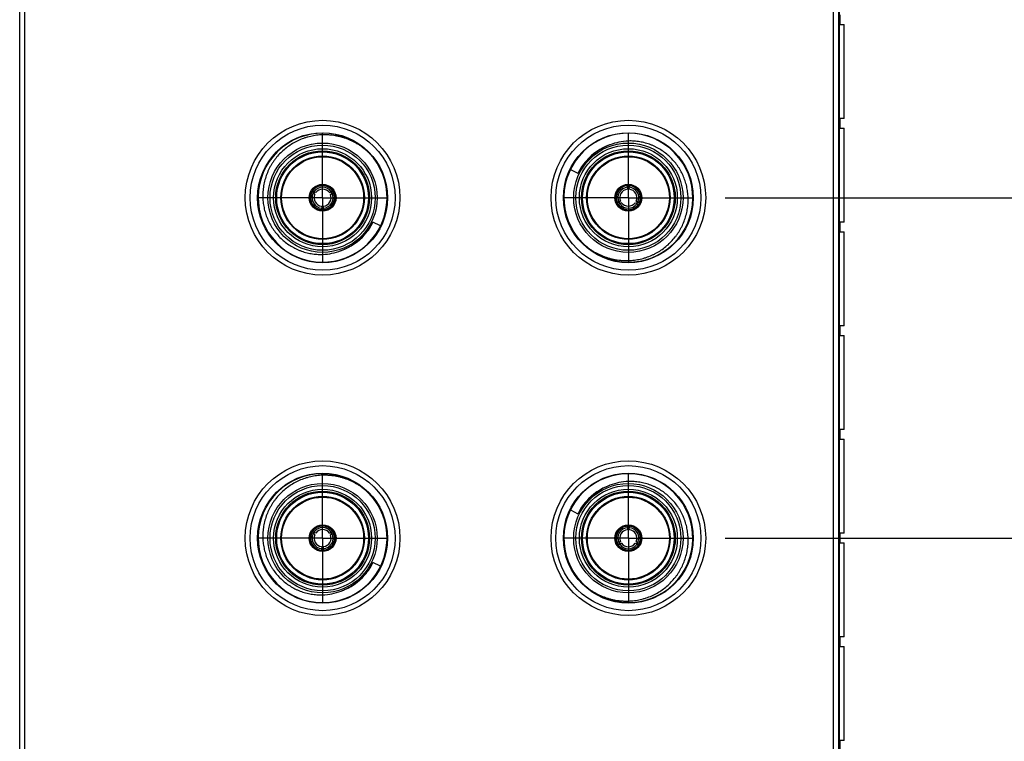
# Model space of a CAD drawing. Header units: inches. Extents: x 0 to 22, y 0 to 17.
# Tile 39 of 91: x 10.7 to 12.6, y 8.7 to 10.1. Entities that reach past the tile are written whole.
import ezdxf

# ---------------------------------------------------------------- set-up
doc = ezdxf.new("R2010")
doc.units = ezdxf.units.IN
doc.header["$LTSCALE"] = 1.21
doc.header["$MEASUREMENT"] = 0
doc.linetypes.add('CENTER', pattern=[0.6, 0.375, -0.075, 0.075, -0.075])
doc.layers.get('0').update_dxf_attribs({"linetype": 'CONTINUOUS'})
doc.layers.add('02___PRT_ALL_AXES', color=7, linetype='CONTINUOUS')
doc.layers.add('DIMENSIONS', color=7, linetype='CONTINUOUS')
doc.styles.get("Standard").update_dxf_attribs({"font": 'txt', "width": 0.8})
doc.dimstyles.new('DIMSTYLE_1', dxfattribs={"dimtxt": 0.125, "dimasz": 0.18, "dimexe": 0.18, "dimexo": 0.0625, "dimgap": 0.09, "dimtad": 0, "dimtih": 1, "dimtoh": 1, "dimdec": 3, "dimzin": 4, "dimdsep": 46, "dimtxsty": 'STANDARD', "dimblk": '_FILLED', "dimblk1": '_FILLED', "dimblk2": '_FILLED', "dimcen": 0.09, "dimadec": 0, "dimazin": 0, "dimtp": 0.01, "dimtm": 0.01, "dimtfac": 1, "dimtdec": 3, "dimtofl": 0, "dimtmove": 0, "dimatfit": 3, "dimldrblk": '_FILLED', "dimfxl": 1, "dimtolj": 1, "dimtzin": 4, "dimarcsym": 0})

# ---------------------------------------------------------------- blocks, each defined once
blk = doc.blocks.new('*D15')
at = {"layer": 'DIMENSIONS', "color": 2, "linetype": 'CONTINUOUS'}
blk.add_line((12.0602, 9.7282), (12.9784, 9.7282), dxfattribs=at)
at = {"layer": 'DIMENSIONS', "color": 2, "linetype": 'CONTINUOUS', "insert": (13.0409, 9.7907), "char_height": 0.125, "width": 1.725, "attachment_point": 1, "line_spacing_factor": 0.9}
blk.add_mtext('2X -2.241{\\Ftxt.shx;\\W1.000000;\\H0.125000; }[56.93]', dxfattribs=at)
blk = doc.blocks.new('_FILLED')
at = {"color": 0, "linetype": 'BYBLOCK'}
blk.add_solid([(0, 0), (-1, 0.174), (-1, -0.174)], dxfattribs=at)
blk = doc.blocks.new('*D16')
at = {"layer": 'DIMENSIONS', "color": 2, "linetype": 'CONTINUOUS'}
blk.add_line((12.0602, 9.0682), (12.9784, 9.0682), dxfattribs=at)
at = {"layer": 'DIMENSIONS', "color": 2, "linetype": 'CONTINUOUS', "insert": (13.0409, 9.1307), "char_height": 0.125, "width": 1.725, "attachment_point": 1, "line_spacing_factor": 0.9}
blk.add_mtext('2X -2.901{\\Ftxt.shx;\\W1.000000;\\H0.125000; }[73.69]', dxfattribs=at)
blk = doc.blocks.new('*D17')
at = {"layer": 'DIMENSIONS', "color": 2, "linetype": 'CONTINUOUS'}
blk.add_line((12.0602, 8.4082), (12.9784, 8.4082), dxfattribs=at)
at = {"layer": 'DIMENSIONS', "color": 2, "linetype": 'CONTINUOUS', "insert": (13.0409, 8.4707), "char_height": 0.125, "width": 1.725, "attachment_point": 1, "line_spacing_factor": 0.9}
blk.add_mtext('2X -3.561{\\Ftxt.shx;\\W1.000000;\\H0.125000; }[90.45]', dxfattribs=at)

msp = doc.modelspace()

# ---------------------------------------------------------------- linework, layer by layer
at = {"color": 7, "linetype": 'CONTINUOUS'}
for p, q in [((10.6921, 6.9535), (10.6921, 12.0914)), ((12.2801, 12.0914), (12.2801, 7.0265)), ((10.7021, 7.9874), (10.7021, 12.0574)), ((12.2701, 12.0574), (12.2701, 7.0524)), ((12.2827, 10.0828), (12.2827, 10.0638)), ((12.2827, 10.0638), (12.2909, 10.0638)), ((12.2909, 9.8818), (12.2909, 10.0638)), ((12.2909, 9.8818), (12.2827, 9.8818)), ((12.2827, 9.8818), (12.2827, 9.8628)), ((12.2827, 9.8628), (12.2909, 9.8628)), ((12.2909, 9.6809), (12.2909, 9.8628)), ((11.7602, 9.7828), (11.7749, 9.7756)), ((11.2603, 9.7411), (11.2628, 9.7397)), ((11.2664, 9.7381), (11.2628, 9.7397)), ((11.2928, 9.7381), (11.2964, 9.7397)), ((11.2964, 9.7397), (11.2989, 9.7411)), ((11.8711, 9.7485), (11.8707, 9.7446)), ((11.8711, 9.7485), (11.8711, 9.7514)), ((11.8742, 9.7514), (11.8742, 9.7485)), ((11.8746, 9.7446), (11.8742, 9.7485)), ((11.2612, 9.737), (11.2588, 9.7384)), ((11.2644, 9.7347), (11.2612, 9.737)), ((11.2948, 9.7347), (11.298, 9.737)), ((11.3004, 9.7384), (11.298, 9.737)), ((11.8575, 9.7217), (11.8543, 9.7194)), ((11.8878, 9.7217), (11.891, 9.7194)), ((11.2776, 9.7118), (11.278, 9.7079)), ((11.278, 9.705), (11.278, 9.7079)), ((11.2812, 9.7079), (11.2816, 9.7118)), ((11.2812, 9.7079), (11.2812, 9.705)), ((11.8518, 9.718), (11.8543, 9.7194)), ((11.8558, 9.7167), (11.8534, 9.7153)), ((11.8594, 9.7183), (11.8558, 9.7167)), ((11.8858, 9.7183), (11.8894, 9.7167)), ((11.8919, 9.7153), (11.8894, 9.7167)), ((11.891, 9.7194), (11.8935, 9.718)), ((11.3921, 9.6736), (11.3773, 9.6808)), ((12.2909, 9.6809), (12.2827, 9.6809)), ((12.2827, 9.6809), (12.2827, 9.6619)), ((12.2827, 9.6619), (12.2909, 9.6619)), ((12.2909, 9.4799), (12.2909, 9.6619)), ((12.2909, 9.4799), (12.2827, 9.4799)), ((12.2827, 9.4799), (12.2827, 9.4609)), ((12.2827, 9.4609), (12.2909, 9.4609)), ((12.2909, 9.279), (12.2909, 9.4609)), ((12.2909, 9.279), (12.2827, 9.279)), ((12.2827, 9.279), (12.2827, 9.26)), ((12.2827, 9.26), (12.2909, 9.26)), ((12.2909, 9.078), (12.2909, 9.26)), ((11.7602, 9.1228), (11.7749, 9.1156)), ((11.8711, 9.0885), (11.8711, 9.0914)), ((11.8742, 9.0914), (11.8742, 9.0885)), ((11.2612, 9.077), (11.2588, 9.0784)), ((11.2603, 9.0811), (11.2628, 9.0797)), ((11.2644, 9.0747), (11.2612, 9.077)), ((11.2664, 9.0781), (11.2628, 9.0797)), ((11.2928, 9.0781), (11.2964, 9.0797)), ((11.2948, 9.0747), (11.298, 9.077)), ((11.2964, 9.0797), (11.2989, 9.0811)), ((11.3004, 9.0784), (11.298, 9.077)), ((11.8711, 9.0885), (11.8707, 9.0846)), ((11.8746, 9.0846), (11.8742, 9.0885)), ((12.2909, 9.078), (12.2827, 9.078)), ((12.2827, 9.078), (12.2827, 9.059)), ((11.2776, 9.0518), (11.278, 9.0479)), ((11.2812, 9.0479), (11.2816, 9.0518)), ((11.8518, 9.058), (11.8543, 9.0594)), ((11.8558, 9.0567), (11.8534, 9.0553)), ((11.8575, 9.0617), (11.8543, 9.0594)), ((11.8594, 9.0583), (11.8558, 9.0567)), ((11.8858, 9.0583), (11.8894, 9.0567)), ((11.8878, 9.0617), (11.891, 9.0594)), ((11.8919, 9.0553), (11.8894, 9.0567)), ((11.891, 9.0594), (11.8935, 9.058)), ((12.2827, 9.059), (12.2909, 9.059)), ((12.2909, 8.8771), (12.2909, 9.059)), ((11.278, 9.045), (11.278, 9.0479)), ((11.2812, 9.0479), (11.2812, 9.045)), ((11.3921, 9.0136), (11.3773, 9.0208)), ((12.2909, 8.8771), (12.2827, 8.8771)), ((12.2827, 8.8771), (12.2827, 8.8581)), ((12.2827, 8.8581), (12.2909, 8.8581)), ((12.2909, 8.6761), (12.2909, 8.8581)), ((12.2909, 8.6761), (12.2827, 8.6761)), ((12.2827, 8.6761), (12.2827, 8.6571))]:
    msp.add_line(p, q, dxfattribs=at)
at = {"color": 9, "linetype": 'CONTINUOUS'}
for p, q in [((12.2821, 7.6714), (12.2821, 11.6714)), ((12.2907, 10.0638), (12.2907, 9.8818)), ((12.2907, 9.8628), (12.2907, 9.6809)), ((12.2907, 9.6619), (12.2907, 9.4799)), ((12.2907, 9.4609), (12.2907, 9.279)), ((12.2907, 9.26), (12.2907, 9.078)), ((12.2907, 9.059), (12.2907, 8.8771)), ((12.2907, 8.8581), (12.2907, 8.6761))]:
    msp.add_line(p, q, dxfattribs=at)
at = {"color": 7, "linetype": 'CONTINUOUS'}
for centre, radius in [((11.2796, 9.7282), 0.15), ((11.8726, 9.7282), 0.15), ((11.2796, 9.7282), 0.1406), ((11.8726, 9.7282), 0.1406), ((11.2796, 9.7282), 0.106), ((11.2796, 9.7282), 0.091), ((11.8726, 9.7282), 0.106), ((11.8726, 9.7282), 0.091), ((11.2796, 9.7282), 0.081), ((11.2796, 9.7282), 0.0795), ((11.8726, 9.7282), 0.081), ((11.8726, 9.7282), 0.0795), ((11.2796, 9.7282), 0.026), ((11.8726, 9.7282), 0.026), ((11.2796, 9.0682), 0.15), ((11.2796, 9.0682), 0.1406), ((11.8726, 9.0682), 0.15), ((11.8726, 9.0682), 0.1406), ((11.2796, 9.0682), 0.106), ((11.8726, 9.0682), 0.106), ((11.2796, 9.0682), 0.091), ((11.2796, 9.0682), 0.081), ((11.2796, 9.0682), 0.0795), ((11.8726, 9.0682), 0.091), ((11.8726, 9.0682), 0.081), ((11.8726, 9.0682), 0.0795), ((11.2796, 9.0682), 0.026), ((11.8726, 9.0682), 0.026)]:
    msp.add_circle(centre, radius, dxfattribs=at)
at = {"color": 9, "linetype": 'CONTINUOUS'}
for centre, radius in [((11.2796, 9.7282), 0.126), ((11.8726, 9.7282), 0.126), ((11.2796, 9.7282), 0.102), ((11.2796, 9.7282), 0.095), ((11.2796, 9.7282), 0.089), ((11.8726, 9.7282), 0.102), ((11.8726, 9.7282), 0.095), ((11.8726, 9.7282), 0.089), ((11.2796, 9.0682), 0.126), ((11.8726, 9.0682), 0.126), ((11.2796, 9.0682), 0.102), ((11.8726, 9.0682), 0.102), ((11.2796, 9.0682), 0.095), ((11.2796, 9.0682), 0.089), ((11.8726, 9.0682), 0.095), ((11.8726, 9.0682), 0.089)]:
    msp.add_circle(centre, radius, dxfattribs=at)
at = {"color": 7, "linetype": 'CONTINUOUS'}
for centre, radius, start, end in [((11.2796, 9.7282), 0.125, 44.4224, 43.8775), ((11.8726, 9.7282), 0.125, 224.4212, 223.8775), ((11.8764, 9.7291), 0.109, 91.9694, 111.2429), ((11.8788, 9.7228), 0.1158, 111.2197, 139.1172), ((11.2796, 9.7282), 0.0245, 138.9774, 161.0226), ((11.2796, 9.7282), 0.0232, 33.8689, 146.1311), ((11.2796, 9.7282), 0.0249, 41.0226, 138.9774), ((11.2796, 9.7282), 0.0195, 145.0926, 154.9072), ((11.2796, 9.7282), 0.0204, 34.4295, 145.5705), ((11.2796, 9.7282), 0.0165, 36.8708, 143.1292), ((11.2796, 9.7282), 0.0195, 25.0928, 34.9074), ((11.2796, 9.7282), 0.0245, 18.9774, 41.0226), ((11.8726, 9.7282), 0.0249, 101.0226, 198.9774), ((11.8726, 9.7282), 0.0232, 93.8689, 206.1311), ((11.8726, 9.7282), 0.0204, 94.4295, 205.5705), ((11.8726, 9.7282), 0.0165, 96.8708, 203.1292), ((11.8726, 9.7282), 0.0245, 78.9774, 101.0226), ((11.8726, 9.7282), 0.0195, 85.1051, 94.8949), ((11.8726, 9.7282), 0.0232, 333.8689, 86.1311), ((11.8726, 9.7282), 0.0204, 334.4295, 85.5705), ((11.8726, 9.7282), 0.0165, 336.8708, 83.1292), ((11.8726, 9.7282), 0.0249, 341.0226, 78.9774), ((11.2796, 9.7282), 0.0249, 161.0226, 258.9774), ((11.2796, 9.7282), 0.0232, 153.8689, 266.1311), ((11.2796, 9.7282), 0.0204, 154.4295, 265.5705), ((11.2796, 9.7282), 0.0165, 156.8708, 263.1292), ((11.2796, 9.7282), 0.0232, 273.8689, 26.1311), ((11.2796, 9.7282), 0.0204, 274.4295, 25.5705), ((11.2796, 9.7282), 0.0165, 276.8708, 23.1292), ((11.2796, 9.7282), 0.0249, 281.0226, 18.9774), ((11.8726, 9.7282), 0.0245, 198.9774, 221.0226), ((11.8726, 9.7282), 0.0245, 318.9774, 341.0226), ((11.2796, 9.7282), 0.0245, 258.9774, 281.0226), ((11.2796, 9.7282), 0.0195, 265.1051, 274.8949), ((11.8726, 9.7282), 0.0232, 213.8689, 326.1311), ((11.8726, 9.7282), 0.0249, 221.0226, 318.9774), ((11.8726, 9.7282), 0.0195, 205.0928, 214.9071), ((11.8726, 9.7282), 0.0204, 214.4295, 325.5705), ((11.8726, 9.7282), 0.0165, 216.8708, 323.1292), ((11.8726, 9.7282), 0.0195, 325.0929, 334.9072), ((11.2735, 9.7336), 0.1158, 291.2191, 319.1216), ((11.2759, 9.7273), 0.109, 271.9694, 291.2429), ((11.2796, 9.0682), 0.125, 44.4216, 43.8775), ((11.8726, 9.0682), 0.125, 224.4212, 223.8775), ((11.8788, 9.0628), 0.1158, 111.2197, 139.1172), ((11.8764, 9.0691), 0.109, 91.9694, 111.2429), ((11.2796, 9.0682), 0.0232, 33.8689, 146.1311), ((11.2796, 9.0682), 0.0249, 41.0226, 138.9774), ((11.8726, 9.0682), 0.0249, 101.0226, 198.9774), ((11.8726, 9.0682), 0.0232, 93.8689, 206.1311), ((11.8726, 9.0682), 0.0245, 78.9774, 101.0226), ((11.8726, 9.0682), 0.0232, 333.8689, 86.1311), ((11.8726, 9.0682), 0.0249, 341.0226, 78.9774), ((11.2796, 9.0682), 0.0249, 161.0226, 258.9774), ((11.2796, 9.0682), 0.0245, 138.9774, 161.0226), ((11.2796, 9.0682), 0.0232, 153.8689, 266.1311), ((11.2796, 9.0682), 0.0204, 154.4295, 265.5705), ((11.2796, 9.0682), 0.0195, 145.0926, 154.9072), ((11.2796, 9.0682), 0.0204, 34.4295, 145.5705), ((11.2796, 9.0682), 0.0165, 156.8708, 263.1292), ((11.2796, 9.0682), 0.0165, 36.8708, 143.1292), ((11.2796, 9.0682), 0.0232, 273.8689, 26.1311), ((11.2796, 9.0682), 0.0204, 274.4295, 25.5705), ((11.2796, 9.0682), 0.0165, 276.8708, 23.1292), ((11.2796, 9.0682), 0.0249, 281.0226, 18.9774), ((11.2796, 9.0682), 0.0195, 25.0928, 34.9074), ((11.2796, 9.0682), 0.0245, 18.9774, 41.0226), ((11.8726, 9.0682), 0.0204, 94.4295, 205.5705), ((11.8726, 9.0682), 0.0165, 96.8708, 203.1292), ((11.8726, 9.0682), 0.0195, 85.1051, 94.8949), ((11.8726, 9.0682), 0.0204, 334.4295, 85.5705), ((11.8726, 9.0682), 0.0165, 336.8708, 83.1292), ((11.8726, 9.0682), 0.0245, 198.9774, 221.0226), ((11.8726, 9.0682), 0.0232, 213.8689, 326.1311), ((11.8726, 9.0682), 0.0249, 221.0226, 318.9774), ((11.8726, 9.0682), 0.0195, 205.0928, 214.9071), ((11.8726, 9.0682), 0.0204, 214.4295, 325.5705), ((11.8726, 9.0682), 0.0165, 216.8708, 323.1292), ((11.8726, 9.0682), 0.0195, 325.0929, 334.9072), ((11.8726, 9.0682), 0.0245, 318.9774, 341.0226), ((11.2796, 9.0682), 0.0245, 258.9774, 281.0226), ((11.2796, 9.0682), 0.0195, 265.1051, 274.8949), ((11.2759, 9.0673), 0.109, 271.9694, 291.2429)]:
    msp.add_arc(centre, radius, start, end, dxfattribs=at)
at = {"color": 9, "linetype": 'CONTINUOUS'}
for centre, radius, start, end in [((11.8731, 9.7275), 0.1094, 109.7642, 139.0213), ((11.8723, 9.7286), 0.1081, 139.149, 154.1972), ((11.28, 9.7279), 0.1081, 319.1531, 334.1967), ((11.2791, 9.7289), 0.1095, 289.7592, 319.0252), ((11.8731, 9.0675), 0.1094, 109.7642, 139.0213), ((11.8723, 9.0686), 0.1081, 139.149, 154.1972), ((11.28, 9.0679), 0.1081, 319.1539, 334.1972), ((11.2791, 9.0689), 0.1095, 289.7635, 319.0263)]:
    msp.add_arc(centre, radius, start, end, dxfattribs=at)
at = {"color": 7, "linetype": 'CONTINUOUS'}
for points, knots in [([(11.2796, 9.8501), (11.2777, 9.8501), (11.2738, 9.8498), (11.268, 9.8492), (11.2622, 9.8483), (11.2565, 9.8472), (11.2508, 9.8458), (11.2434, 9.8435), (11.2361, 9.8407), (11.229, 9.8374), (11.2222, 9.8337), (11.2139, 9.8285), (11.2047, 9.8213), (11.1962, 9.8133), (11.1898, 9.8059), (11.1852, 9.7997), (11.1819, 9.7948), (11.1789, 9.7898), (11.1752, 9.7829), (11.1713, 9.774), (11.1676, 9.7629), (11.1651, 9.7515), (11.1637, 9.7399), (11.1636, 9.7321), (11.1637, 9.7282)], [0, 0, 0, 0, 0.031255, 0.062513, 0.093768, 0.125024, 0.156281, 0.187537, 0.250031, 0.281288, 0.312544, 0.375037, 0.43753, 0.500023, 0.562517, 0.593773, 0.625029, 0.656285, 0.68754, 0.750032, 0.812524, 0.875017, 0.937508, 1, 1, 1, 1]), ([(11.3696, 9.8149), (11.3682, 9.8164), (11.3659, 9.8185), (11.3628, 9.8212), (11.3604, 9.8231), (11.3579, 9.825), (11.3554, 9.8269), (11.3529, 9.8287), (11.3494, 9.831), (11.345, 9.8337), (11.3377, 9.8376), (11.3302, 9.841), (11.3224, 9.8439), (11.3165, 9.8457), (11.3104, 9.8472), (11.3043, 9.8484), (11.2992, 9.8492), (11.2951, 9.8496), (11.292, 9.8499), (11.2889, 9.8501), (11.2848, 9.8502), (11.2817, 9.8502), (11.2796, 9.8501)], [0, 0, 0, 0, 0.0625, 0.093755, 0.125009, 0.156261, 0.187513, 0.218766, 0.250019, 0.31252, 0.37502, 0.499983, 0.562484, 0.624985, 0.687486, 0.749988, 0.812489, 0.843741, 0.874993, 0.906246, 0.937501, 1, 1, 1, 1]), ([(11.9885, 9.7282), (11.9884, 9.7319), (11.9878, 9.7393), (11.9859, 9.7502), (11.9829, 9.7609), (11.9788, 9.7712), (11.9747, 9.7795), (11.9709, 9.7859), (11.9668, 9.792), (11.9611, 9.7993), (11.9534, 9.8073), (11.945, 9.8146), (11.936, 9.821), (11.9279, 9.8256), (11.9212, 9.8287), (11.9161, 9.8308), (11.9109, 9.8327), (11.9038, 9.8348), (11.8966, 9.8364), (11.8892, 9.8374), (11.8837, 9.838), (11.8782, 9.8382), (11.8745, 9.8382), (11.8726, 9.8381)], [0, 0, 0, 0, 0.062495, 0.12499, 0.187485, 0.249981, 0.312476, 0.343733, 0.374989, 0.437483, 0.499976, 0.56247, 0.624965, 0.687458, 0.718715, 0.749971, 0.781227, 0.812483, 0.874975, 0.906231, 0.937487, 0.968745, 1, 1, 1, 1]), ([(11.7913, 9.7986), (11.7905, 9.7977), (11.789, 9.7959), (11.7868, 9.7931), (11.785, 9.7908), (11.7837, 9.7889), (11.7827, 9.7874), (11.7817, 9.7859), (11.7807, 9.7845), (11.7798, 9.783), (11.7785, 9.781), (11.7769, 9.7785), (11.7756, 9.7766), (11.7749, 9.7756)], [0, 0, 0, 0, 0.125072, 0.250137, 0.375199, 0.437731, 0.500261, 0.562787, 0.625311, 0.687829, 0.750336, 0.875278, 1, 1, 1, 1]), ([(11.261, 9.7444), (11.261, 9.7443), (11.2609, 9.7442), (11.2609, 9.744), (11.2608, 9.7438), (11.2607, 9.7436), (11.2606, 9.7435), (11.2606, 9.7433), (11.2606, 9.7431), (11.2605, 9.7428), (11.2605, 9.7426), (11.2605, 9.7424), (11.2605, 9.7422), (11.2604, 9.7419), (11.2604, 9.7416), (11.2604, 9.7413), (11.2603, 9.7411)], [0, 0, 0, 0, 0.061009, 0.120767, 0.180096, 0.239423, 0.299177, 0.360051, 0.422341, 0.485865, 0.550231, 0.614929, 0.679425, 0.743569, 0.871473, 1, 1, 1, 1]), ([(11.2989, 9.7411), (11.2989, 9.7413), (11.2988, 9.7416), (11.2988, 9.7419), (11.2988, 9.7422), (11.2987, 9.7424), (11.2987, 9.7426), (11.2987, 9.7428), (11.2987, 9.7431), (11.2986, 9.7433), (11.2986, 9.7435), (11.2985, 9.7436), (11.2984, 9.7438), (11.2983, 9.744), (11.2983, 9.7442), (11.2982, 9.7443), (11.2982, 9.7444)], [0, 0, 0, 0, 0.128527, 0.256429, 0.320573, 0.385069, 0.449767, 0.514135, 0.57766, 0.639951, 0.700826, 0.76058, 0.819907, 0.879235, 0.938991, 1, 1, 1, 1]), ([(11.8711, 9.7514), (11.8709, 9.7514), (11.8707, 9.7515), (11.8703, 9.7517), (11.8701, 9.7518), (11.8699, 9.7519), (11.8697, 9.752), (11.8695, 9.7521), (11.8693, 9.7521), (11.8691, 9.7522), (11.8689, 9.7523), (11.8687, 9.7523), (11.8685, 9.7523), (11.8683, 9.7523), (11.8681, 9.7524), (11.868, 9.7524), (11.8679, 9.7524)], [0, 0, 0, 0, 0.128527, 0.256429, 0.320573, 0.385069, 0.449767, 0.514135, 0.57766, 0.639951, 0.700826, 0.76058, 0.819907, 0.879235, 0.938991, 1, 1, 1, 1]), ([(11.8774, 9.7524), (11.8773, 9.7524), (11.8772, 9.7524), (11.877, 9.7523), (11.8768, 9.7523), (11.8766, 9.7523), (11.8764, 9.7523), (11.8762, 9.7522), (11.876, 9.7521), (11.8758, 9.7521), (11.8756, 9.752), (11.8754, 9.7519), (11.8752, 9.7518), (11.8749, 9.7517), (11.8746, 9.7515), (11.8743, 9.7514), (11.8742, 9.7514)], [0, 0, 0, 0, 0.061009, 0.120767, 0.180096, 0.239423, 0.299177, 0.360051, 0.422341, 0.485865, 0.550231, 0.614929, 0.679425, 0.743569, 0.871473, 1, 1, 1, 1]), ([(11.1637, 9.7282), (11.1638, 9.7245), (11.1644, 9.7171), (11.1664, 9.7062), (11.1694, 9.6955), (11.1734, 9.6852), (11.1776, 9.6769), (11.1814, 9.6706), (11.1855, 9.6644), (11.1912, 9.6571), (11.1988, 9.6491), (11.2072, 9.6418), (11.2163, 9.6354), (11.2243, 9.6308), (11.231, 9.6277), (11.2361, 9.6256), (11.2414, 9.6237), (11.2484, 9.6216), (11.2557, 9.62), (11.263, 9.619), (11.2685, 9.6185), (11.2741, 9.6182), (11.2778, 9.6183), (11.2796, 9.6183)], [0, 0, 0, 0, 0.062495, 0.12499, 0.187485, 0.249981, 0.312476, 0.343733, 0.374989, 0.437483, 0.499976, 0.56247, 0.624965, 0.687458, 0.718715, 0.749971, 0.781227, 0.812483, 0.874975, 0.906231, 0.937487, 0.968745, 1, 1, 1, 1]), ([(11.2588, 9.7384), (11.2587, 9.7383), (11.2584, 9.7382), (11.2581, 9.738), (11.2579, 9.7378), (11.2577, 9.7377), (11.2576, 9.7375), (11.2574, 9.7374), (11.2572, 9.7373), (11.2571, 9.7371), (11.2569, 9.737), (11.2568, 9.7368), (11.2567, 9.7367), (11.2565, 9.7365), (11.2564, 9.7364), (11.2563, 9.7363), (11.2563, 9.7362)], [0, 0, 0, 0, 0.128525, 0.256424, 0.320565, 0.385059, 0.449758, 0.51413, 0.577661, 0.639959, 0.700839, 0.760593, 0.819917, 0.879242, 0.938994, 1, 1, 1, 1]), ([(11.3029, 9.7362), (11.3029, 9.7363), (11.3028, 9.7364), (11.3027, 9.7365), (11.3026, 9.7367), (11.3024, 9.7368), (11.3023, 9.737), (11.3022, 9.7371), (11.302, 9.7373), (11.3018, 9.7374), (11.3017, 9.7375), (11.3015, 9.7377), (11.3013, 9.7378), (11.3011, 9.738), (11.3008, 9.7382), (11.3006, 9.7383), (11.3004, 9.7384)], [0, 0, 0, 0, 0.061006, 0.12076, 0.180085, 0.23941, 0.299164, 0.360043, 0.422339, 0.485869, 0.55024, 0.614939, 0.679433, 0.743575, 0.871475, 1, 1, 1, 1]), ([(11.8493, 9.7202), (11.8493, 9.7201), (11.8494, 9.72), (11.8496, 9.7199), (11.8497, 9.7197), (11.8498, 9.7196), (11.8499, 9.7194), (11.8501, 9.7193), (11.8502, 9.7191), (11.8504, 9.719), (11.8506, 9.7189), (11.8508, 9.7187), (11.8509, 9.7186), (11.8512, 9.7185), (11.8515, 9.7182), (11.8517, 9.7181), (11.8518, 9.718)], [0, 0, 0, 0, 0.061006, 0.12076, 0.180085, 0.23941, 0.299164, 0.360043, 0.422339, 0.485869, 0.55024, 0.614939, 0.679433, 0.743575, 0.871475, 1, 1, 1, 1]), ([(11.8726, 9.6063), (11.8746, 9.6064), (11.8785, 9.6066), (11.8843, 9.6072), (11.8901, 9.6081), (11.8958, 9.6092), (11.9014, 9.6106), (11.9089, 9.6129), (11.9162, 9.6157), (11.9232, 9.619), (11.9301, 9.6227), (11.9383, 9.6279), (11.9475, 9.6351), (11.956, 9.6431), (11.9624, 9.6505), (11.9671, 9.6567), (11.9703, 9.6616), (11.9733, 9.6666), (11.977, 9.6735), (11.981, 9.6824), (11.9846, 9.6935), (11.9871, 9.7049), (11.9885, 9.7165), (11.9887, 9.7243), (11.9885, 9.7282)], [0, 0, 0, 0, 0.031255, 0.062513, 0.093768, 0.125024, 0.156281, 0.187537, 0.250031, 0.281288, 0.312544, 0.375037, 0.43753, 0.500023, 0.562517, 0.593773, 0.625029, 0.656285, 0.68754, 0.750032, 0.812524, 0.875017, 0.937508, 1, 1, 1, 1]), ([(11.8935, 9.718), (11.8936, 9.7181), (11.8938, 9.7182), (11.8941, 9.7185), (11.8943, 9.7186), (11.8945, 9.7187), (11.8947, 9.7189), (11.8949, 9.719), (11.895, 9.7191), (11.8952, 9.7193), (11.8953, 9.7194), (11.8955, 9.7196), (11.8956, 9.7197), (11.8957, 9.7199), (11.8958, 9.72), (11.8959, 9.7201), (11.896, 9.7202)], [0, 0, 0, 0, 0.128525, 0.256424, 0.320565, 0.385059, 0.449758, 0.51413, 0.577661, 0.639959, 0.700839, 0.760593, 0.819917, 0.879242, 0.938994, 1, 1, 1, 1]), ([(11.2749, 9.704), (11.275, 9.704), (11.2751, 9.704), (11.2753, 9.7041), (11.2755, 9.7041), (11.2757, 9.7041), (11.2759, 9.7042), (11.2761, 9.7042), (11.2763, 9.7043), (11.2765, 9.7044), (11.2767, 9.7044), (11.2769, 9.7045), (11.2771, 9.7046), (11.2773, 9.7047), (11.2776, 9.7049), (11.2779, 9.705), (11.278, 9.705)], [0, 0, 0, 0, 0.061009, 0.120767, 0.180096, 0.239423, 0.299177, 0.360051, 0.422341, 0.485865, 0.550231, 0.614929, 0.679425, 0.743569, 0.871473, 1, 1, 1, 1]), ([(11.2812, 9.705), (11.2813, 9.705), (11.2816, 9.7049), (11.2819, 9.7047), (11.2822, 9.7046), (11.2824, 9.7045), (11.2826, 9.7044), (11.2827, 9.7044), (11.2829, 9.7043), (11.2831, 9.7042), (11.2833, 9.7042), (11.2835, 9.7041), (11.2837, 9.7041), (11.2839, 9.7041), (11.2841, 9.704), (11.2843, 9.704), (11.2843, 9.704)], [0, 0, 0, 0, 0.128527, 0.256429, 0.320573, 0.385069, 0.449767, 0.514135, 0.57766, 0.639951, 0.700826, 0.76058, 0.819907, 0.879235, 0.938991, 1, 1, 1, 1]), ([(11.8534, 9.7153), (11.8534, 9.7151), (11.8534, 9.7148), (11.8535, 9.7145), (11.8535, 9.7142), (11.8535, 9.714), (11.8535, 9.7138), (11.8535, 9.7136), (11.8536, 9.7133), (11.8536, 9.7131), (11.8537, 9.7129), (11.8537, 9.7128), (11.8538, 9.7126), (11.8539, 9.7124), (11.854, 9.7122), (11.854, 9.7121), (11.854, 9.712)], [0, 0, 0, 0, 0.128527, 0.256429, 0.320573, 0.385069, 0.449767, 0.514135, 0.57766, 0.639951, 0.700826, 0.76058, 0.819907, 0.879235, 0.938991, 1, 1, 1, 1]), ([(11.8913, 9.712), (11.8913, 9.7121), (11.8913, 9.7122), (11.8914, 9.7124), (11.8914, 9.7126), (11.8915, 9.7128), (11.8916, 9.7129), (11.8916, 9.7131), (11.8917, 9.7133), (11.8917, 9.7136), (11.8917, 9.7138), (11.8918, 9.714), (11.8918, 9.7142), (11.8918, 9.7145), (11.8919, 9.7148), (11.8919, 9.7151), (11.8919, 9.7153)], [0, 0, 0, 0, 0.061009, 0.120767, 0.180096, 0.239423, 0.299177, 0.360051, 0.422341, 0.485865, 0.550231, 0.614929, 0.679425, 0.743569, 0.871473, 1, 1, 1, 1]), ([(11.361, 9.6578), (11.3618, 9.6587), (11.3633, 9.6605), (11.3655, 9.6633), (11.3676, 9.6661), (11.3693, 9.6685), (11.3706, 9.6705), (11.3715, 9.6719), (11.3725, 9.6734), (11.3734, 9.6749), (11.3744, 9.6764), (11.3757, 9.6784), (11.3767, 9.6798), (11.3773, 9.6808)], [0, 0, 0, 0, 0.125073, 0.250138, 0.375199, 0.50026, 0.562786, 0.625309, 0.687828, 0.750335, 0.812821, 0.875277, 1, 1, 1, 1]), ([(11.7826, 9.6415), (11.7841, 9.6401), (11.7863, 9.6379), (11.7895, 9.6352), (11.7919, 9.6333), (11.7943, 9.6314), (11.7968, 9.6295), (11.7994, 9.6277), (11.8028, 9.6254), (11.8072, 9.6227), (11.8145, 9.6188), (11.8221, 9.6154), (11.8298, 9.6126), (11.8358, 9.6107), (11.8418, 9.6092), (11.8479, 9.608), (11.853, 9.6072), (11.8571, 9.6068), (11.8602, 9.6065), (11.8633, 9.6063), (11.8675, 9.6062), (11.8706, 9.6062), (11.8726, 9.6063)], [0, 0, 0, 0, 0.0625, 0.093755, 0.125009, 0.156261, 0.187513, 0.218766, 0.250019, 0.31252, 0.37502, 0.499983, 0.562484, 0.624985, 0.687486, 0.749988, 0.812489, 0.843741, 0.874993, 0.906246, 0.937501, 1, 1, 1, 1]), ([(11.2796, 9.1901), (11.2777, 9.1901), (11.2738, 9.1898), (11.268, 9.1892), (11.2622, 9.1883), (11.2565, 9.1872), (11.2508, 9.1858), (11.2434, 9.1835), (11.2361, 9.1807), (11.229, 9.1774), (11.2222, 9.1737), (11.2139, 9.1685), (11.2047, 9.1613), (11.1962, 9.1533), (11.1898, 9.1459), (11.1852, 9.1397), (11.1819, 9.1348), (11.1789, 9.1298), (11.1752, 9.1229), (11.1713, 9.114), (11.1676, 9.1029), (11.1651, 9.0915), (11.1637, 9.0799), (11.1636, 9.0721), (11.1637, 9.0682)], [0, 0, 0, 0, 0.031255, 0.062513, 0.093768, 0.125024, 0.156281, 0.187537, 0.250031, 0.281288, 0.312544, 0.375037, 0.43753, 0.500023, 0.562517, 0.593773, 0.625029, 0.656285, 0.68754, 0.750032, 0.812524, 0.875017, 0.937508, 1, 1, 1, 1]), ([(11.3696, 9.1549), (11.3682, 9.1564), (11.3659, 9.1585), (11.3628, 9.1612), (11.3604, 9.1631), (11.3579, 9.165), (11.3554, 9.1669), (11.3529, 9.1687), (11.3494, 9.171), (11.345, 9.1737), (11.3377, 9.1776), (11.3302, 9.181), (11.3224, 9.1839), (11.3165, 9.1857), (11.3104, 9.1872), (11.3043, 9.1884), (11.2992, 9.1892), (11.2951, 9.1896), (11.292, 9.1899), (11.2889, 9.1901), (11.2848, 9.1902), (11.2817, 9.1902), (11.2796, 9.1901)], [0, 0, 0, 0, 0.0625, 0.093755, 0.125009, 0.156261, 0.187513, 0.218766, 0.250019, 0.31252, 0.37502, 0.499983, 0.562484, 0.624985, 0.687486, 0.749988, 0.812489, 0.843741, 0.874993, 0.906246, 0.937501, 1, 1, 1, 1]), ([(11.9885, 9.0682), (11.9884, 9.0719), (11.9878, 9.0793), (11.9859, 9.0902), (11.9829, 9.1009), (11.9788, 9.1112), (11.9747, 9.1195), (11.9709, 9.1259), (11.9668, 9.132), (11.9611, 9.1393), (11.9534, 9.1473), (11.945, 9.1546), (11.936, 9.161), (11.9279, 9.1656), (11.9212, 9.1687), (11.9161, 9.1708), (11.9109, 9.1727), (11.9038, 9.1748), (11.8966, 9.1764), (11.8892, 9.1774), (11.8837, 9.178), (11.8782, 9.1782), (11.8745, 9.1782), (11.8726, 9.1781)], [0, 0, 0, 0, 0.062495, 0.12499, 0.187485, 0.249981, 0.312476, 0.343733, 0.374989, 0.437483, 0.499976, 0.56247, 0.624965, 0.687458, 0.718715, 0.749971, 0.781227, 0.812483, 0.874975, 0.906231, 0.937487, 0.968745, 1, 1, 1, 1]), ([(11.7913, 9.1386), (11.7905, 9.1377), (11.789, 9.1359), (11.7868, 9.1331), (11.785, 9.1308), (11.7837, 9.1289), (11.7827, 9.1274), (11.7817, 9.1259), (11.7807, 9.1245), (11.7798, 9.123), (11.7785, 9.121), (11.7769, 9.1185), (11.7756, 9.1166), (11.7749, 9.1156)], [0, 0, 0, 0, 0.125072, 0.250137, 0.375199, 0.437731, 0.500261, 0.562787, 0.625311, 0.687829, 0.750336, 0.875278, 1, 1, 1, 1]), ([(11.8711, 9.0914), (11.8709, 9.0914), (11.8707, 9.0915), (11.8703, 9.0917), (11.8701, 9.0918), (11.8699, 9.0919), (11.8697, 9.092), (11.8695, 9.0921), (11.8693, 9.0921), (11.8691, 9.0922), (11.8689, 9.0923), (11.8687, 9.0923), (11.8685, 9.0923), (11.8683, 9.0923), (11.8681, 9.0924), (11.868, 9.0924), (11.8679, 9.0924)], [0, 0, 0, 0, 0.128527, 0.256429, 0.320573, 0.385069, 0.449767, 0.514135, 0.57766, 0.639951, 0.700826, 0.76058, 0.819907, 0.879235, 0.938991, 1, 1, 1, 1]), ([(11.8774, 9.0924), (11.8773, 9.0924), (11.8772, 9.0924), (11.877, 9.0923), (11.8768, 9.0923), (11.8766, 9.0923), (11.8764, 9.0923), (11.8762, 9.0922), (11.876, 9.0921), (11.8758, 9.0921), (11.8756, 9.092), (11.8754, 9.0919), (11.8752, 9.0918), (11.8749, 9.0917), (11.8746, 9.0915), (11.8743, 9.0914), (11.8742, 9.0914)], [0, 0, 0, 0, 0.061009, 0.120767, 0.180096, 0.239423, 0.299177, 0.360051, 0.422341, 0.485865, 0.550231, 0.614929, 0.679425, 0.743569, 0.871473, 1, 1, 1, 1]), ([(11.2588, 9.0784), (11.2587, 9.0783), (11.2584, 9.0782), (11.2581, 9.078), (11.2579, 9.0778), (11.2577, 9.0777), (11.2576, 9.0775), (11.2574, 9.0774), (11.2572, 9.0773), (11.2571, 9.0771), (11.2569, 9.077), (11.2568, 9.0768), (11.2567, 9.0767), (11.2565, 9.0765), (11.2564, 9.0764), (11.2563, 9.0763), (11.2563, 9.0762)], [0, 0, 0, 0, 0.128525, 0.256424, 0.320565, 0.385059, 0.449758, 0.51413, 0.577661, 0.639959, 0.700839, 0.760593, 0.819917, 0.879242, 0.938994, 1, 1, 1, 1]), ([(11.261, 9.0844), (11.261, 9.0843), (11.2609, 9.0842), (11.2609, 9.084), (11.2608, 9.0838), (11.2607, 9.0836), (11.2606, 9.0835), (11.2606, 9.0833), (11.2606, 9.0831), (11.2605, 9.0828), (11.2605, 9.0826), (11.2605, 9.0824), (11.2605, 9.0822), (11.2604, 9.0819), (11.2604, 9.0816), (11.2604, 9.0813), (11.2603, 9.0811)], [0, 0, 0, 0, 0.061009, 0.120767, 0.180096, 0.239423, 0.299177, 0.360051, 0.422341, 0.485865, 0.550231, 0.614929, 0.679425, 0.743569, 0.871473, 1, 1, 1, 1]), ([(11.2989, 9.0811), (11.2989, 9.0813), (11.2988, 9.0816), (11.2988, 9.0819), (11.2988, 9.0822), (11.2987, 9.0824), (11.2987, 9.0826), (11.2987, 9.0828), (11.2987, 9.0831), (11.2986, 9.0833), (11.2986, 9.0835), (11.2985, 9.0836), (11.2984, 9.0838), (11.2983, 9.084), (11.2983, 9.0842), (11.2982, 9.0843), (11.2982, 9.0844)], [0, 0, 0, 0, 0.128527, 0.256429, 0.320573, 0.385069, 0.449767, 0.514135, 0.57766, 0.639951, 0.700826, 0.76058, 0.819907, 0.879235, 0.938991, 1, 1, 1, 1]), ([(11.3029, 9.0762), (11.3029, 9.0763), (11.3028, 9.0764), (11.3027, 9.0765), (11.3026, 9.0767), (11.3024, 9.0768), (11.3023, 9.077), (11.3022, 9.0771), (11.302, 9.0773), (11.3018, 9.0774), (11.3017, 9.0775), (11.3015, 9.0777), (11.3013, 9.0778), (11.3011, 9.078), (11.3008, 9.0782), (11.3006, 9.0783), (11.3004, 9.0784)], [0, 0, 0, 0, 0.061006, 0.12076, 0.180085, 0.23941, 0.299164, 0.360043, 0.422339, 0.485869, 0.55024, 0.614939, 0.679433, 0.743575, 0.871475, 1, 1, 1, 1]), ([(11.1637, 9.0682), (11.1638, 9.0645), (11.1644, 9.0571), (11.1664, 9.0462), (11.1694, 9.0355), (11.1734, 9.0252), (11.1776, 9.0169), (11.1814, 9.0106), (11.1855, 9.0044), (11.1912, 8.9971), (11.1988, 8.9891), (11.2072, 8.9818), (11.2163, 8.9754), (11.2243, 8.9708), (11.231, 8.9677), (11.2361, 8.9656), (11.2414, 8.9637), (11.2484, 8.9616), (11.2557, 8.96), (11.263, 8.959), (11.2685, 8.9585), (11.2741, 8.9582), (11.2778, 8.9583), (11.2796, 8.9583)], [0, 0, 0, 0, 0.062495, 0.12499, 0.187485, 0.249981, 0.312476, 0.343733, 0.374989, 0.437483, 0.499976, 0.56247, 0.624965, 0.687458, 0.718715, 0.749971, 0.781227, 0.812483, 0.874975, 0.906231, 0.937487, 0.968745, 1, 1, 1, 1]), ([(11.8493, 9.0602), (11.8493, 9.0601), (11.8494, 9.06), (11.8496, 9.0599), (11.8497, 9.0597), (11.8498, 9.0596), (11.8499, 9.0594), (11.8501, 9.0593), (11.8502, 9.0591), (11.8504, 9.059), (11.8506, 9.0589), (11.8508, 9.0587), (11.8509, 9.0586), (11.8512, 9.0585), (11.8515, 9.0582), (11.8517, 9.0581), (11.8518, 9.058)], [0, 0, 0, 0, 0.061006, 0.12076, 0.180085, 0.23941, 0.299164, 0.360043, 0.422339, 0.485869, 0.55024, 0.614939, 0.679433, 0.743575, 0.871475, 1, 1, 1, 1]), ([(11.8534, 9.0553), (11.8534, 9.0551), (11.8534, 9.0548), (11.8535, 9.0545), (11.8535, 9.0542), (11.8535, 9.054), (11.8535, 9.0538), (11.8535, 9.0536), (11.8536, 9.0533), (11.8536, 9.0531), (11.8537, 9.0529), (11.8537, 9.0528), (11.8538, 9.0526), (11.8539, 9.0524), (11.854, 9.0522), (11.854, 9.0521), (11.854, 9.052)], [0, 0, 0, 0, 0.128527, 0.256429, 0.320573, 0.385069, 0.449767, 0.514135, 0.57766, 0.639951, 0.700826, 0.76058, 0.819907, 0.879235, 0.938991, 1, 1, 1, 1]), ([(11.8726, 8.9463), (11.8746, 8.9464), (11.8785, 8.9466), (11.8843, 8.9472), (11.8901, 8.9481), (11.8958, 8.9492), (11.9014, 8.9506), (11.9089, 8.9529), (11.9162, 8.9557), (11.9232, 8.959), (11.9301, 8.9627), (11.9383, 8.9679), (11.9475, 8.9751), (11.956, 8.9831), (11.9624, 8.9905), (11.9671, 8.9967), (11.9703, 9.0016), (11.9733, 9.0066), (11.977, 9.0135), (11.981, 9.0224), (11.9846, 9.0335), (11.9871, 9.0449), (11.9885, 9.0565), (11.9887, 9.0643), (11.9885, 9.0682)], [0, 0, 0, 0, 0.031255, 0.062513, 0.093768, 0.125024, 0.156281, 0.187537, 0.250031, 0.281288, 0.312544, 0.375037, 0.43753, 0.500023, 0.562517, 0.593773, 0.625029, 0.656285, 0.68754, 0.750032, 0.812524, 0.875017, 0.937508, 1, 1, 1, 1]), ([(11.8913, 9.052), (11.8913, 9.0521), (11.8913, 9.0522), (11.8914, 9.0524), (11.8914, 9.0526), (11.8915, 9.0528), (11.8916, 9.0529), (11.8916, 9.0531), (11.8917, 9.0533), (11.8917, 9.0536), (11.8917, 9.0538), (11.8918, 9.054), (11.8918, 9.0542), (11.8918, 9.0545), (11.8919, 9.0548), (11.8919, 9.0551), (11.8919, 9.0553)], [0, 0, 0, 0, 0.061009, 0.120767, 0.180096, 0.239423, 0.299177, 0.360051, 0.422341, 0.485865, 0.550231, 0.614929, 0.679425, 0.743569, 0.871473, 1, 1, 1, 1]), ([(11.8935, 9.058), (11.8936, 9.0581), (11.8938, 9.0582), (11.8941, 9.0585), (11.8943, 9.0586), (11.8945, 9.0587), (11.8947, 9.0589), (11.8949, 9.059), (11.895, 9.0591), (11.8952, 9.0593), (11.8953, 9.0594), (11.8955, 9.0596), (11.8956, 9.0597), (11.8957, 9.0599), (11.8958, 9.06), (11.8959, 9.0601), (11.896, 9.0602)], [0, 0, 0, 0, 0.128525, 0.256424, 0.320565, 0.385059, 0.449758, 0.51413, 0.577661, 0.639959, 0.700839, 0.760593, 0.819917, 0.879242, 0.938994, 1, 1, 1, 1]), ([(11.2749, 9.044), (11.275, 9.044), (11.2751, 9.044), (11.2753, 9.0441), (11.2755, 9.0441), (11.2757, 9.0441), (11.2759, 9.0442), (11.2761, 9.0442), (11.2763, 9.0443), (11.2765, 9.0444), (11.2767, 9.0444), (11.2769, 9.0445), (11.2771, 9.0446), (11.2773, 9.0447), (11.2776, 9.0449), (11.2779, 9.045), (11.278, 9.045)], [0, 0, 0, 0, 0.061009, 0.120767, 0.180096, 0.239423, 0.299177, 0.360051, 0.422341, 0.485865, 0.550231, 0.614929, 0.679425, 0.743569, 0.871473, 1, 1, 1, 1]), ([(11.2812, 9.045), (11.2813, 9.045), (11.2816, 9.0449), (11.2819, 9.0447), (11.2822, 9.0446), (11.2824, 9.0445), (11.2826, 9.0444), (11.2827, 9.0444), (11.2829, 9.0443), (11.2831, 9.0442), (11.2833, 9.0442), (11.2835, 9.0441), (11.2837, 9.0441), (11.2839, 9.0441), (11.2841, 9.044), (11.2843, 9.044), (11.2843, 9.044)], [0, 0, 0, 0, 0.128527, 0.256429, 0.320573, 0.385069, 0.449767, 0.514135, 0.57766, 0.639951, 0.700826, 0.76058, 0.819907, 0.879235, 0.938991, 1, 1, 1, 1]), ([(11.361, 8.9978), (11.3618, 8.9987), (11.3633, 9.0005), (11.3655, 9.0033), (11.3676, 9.0061), (11.3693, 9.0085), (11.3706, 9.0105), (11.3715, 9.012), (11.3725, 9.0134), (11.3737, 9.0154), (11.3753, 9.0179), (11.3767, 9.0198), (11.3773, 9.0208)], [0, 0, 0, 0, 0.125073, 0.250138, 0.375199, 0.50026, 0.562787, 0.62531, 0.687828, 0.750335, 0.875277, 1, 1, 1, 1]), ([(11.3154, 8.9657), (11.3176, 8.9665), (11.3219, 8.9683), (11.3282, 8.9715), (11.3343, 8.975), (11.3402, 8.9789), (11.3458, 8.9831), (11.3512, 8.9877), (11.3563, 8.9926), (11.3595, 8.996), (11.361, 8.9978)], [0, 0, 0, 0, 0.124986, 0.249979, 0.374975, 0.499976, 0.624979, 0.749986, 0.874994, 1, 1, 1, 1]), ([(11.7826, 8.9815), (11.7841, 8.9801), (11.7863, 8.9779), (11.7895, 8.9752), (11.7919, 8.9733), (11.7943, 8.9714), (11.7968, 8.9695), (11.7994, 8.9677), (11.8028, 8.9654), (11.8072, 8.9627), (11.8145, 8.9588), (11.8221, 8.9554), (11.8298, 8.9526), (11.8358, 8.9507), (11.8418, 8.9492), (11.8479, 8.948), (11.853, 8.9472), (11.8571, 8.9468), (11.8602, 8.9465), (11.8633, 8.9463), (11.8675, 8.9462), (11.8706, 8.9462), (11.8726, 8.9463)], [0, 0, 0, 0, 0.0625, 0.093755, 0.125009, 0.156261, 0.187513, 0.218766, 0.250019, 0.31252, 0.37502, 0.499983, 0.562484, 0.624985, 0.687486, 0.749988, 0.812489, 0.843741, 0.874993, 0.906246, 0.937501, 1, 1, 1, 1])]:
    msp.add_open_spline(points, degree=3, knots=knots, dxfattribs=at)
at = {"layer": '02___PRT_ALL_AXES', "color": 7, "linetype": 'CENTER'}
for p, q in [((11.2796, 9.7282), (11.2796, 9.8533)), ((11.8726, 9.7282), (11.8726, 9.8533)), ((11.2796, 9.7282), (11.1545, 9.7282)), ((11.2796, 9.7282), (11.4047, 9.7282)), ((11.2796, 9.7282), (11.2796, 9.6031)), ((11.8726, 9.7282), (11.7475, 9.7282)), ((11.8726, 9.7282), (11.9977, 9.7282)), ((11.8726, 9.7282), (11.8726, 9.6031)), ((11.2796, 9.0682), (11.2796, 9.1933)), ((11.8726, 9.0682), (11.8726, 9.1933)), ((11.2796, 9.0682), (11.1545, 9.0682)), ((11.2796, 9.0682), (11.4047, 9.0682)), ((11.2796, 9.0682), (11.2796, 8.9431)), ((11.8726, 9.0682), (11.7475, 9.0682)), ((11.8726, 9.0682), (11.9977, 9.0682)), ((11.8726, 9.0682), (11.8726, 8.9431))]:
    msp.add_line(p, q, dxfattribs=at)

# ---------------------------------------------------------------- dimensions: what is measured, and where the dimension line sits
at = {"layer": 'DIMENSIONS', "color": 2, "linetype": 'CONTINUOUS'}
for feature_location, picture, middle in [((12.0602, 9.7282), '*D15', (13.9034, 9.7282)), ((12.0602, 9.0682), '*D16', (13.9034, 9.0682)), ((12.0602, 8.4082), '*D17', (13.9034, 8.4082))]:
    dim = msp.add_ordinate_dim(feature_location=feature_location, offset=(0.9182, 0), dtype=0, origin=(12.1112, 11.9694), text='2X -<>', dimstyle='DIMSTYLE_1', dxfattribs=at)
    dim.commit()
    dim.dimension.update_dxf_attribs({"geometry": picture, "text_midpoint": middle})

doc.saveas('drawing.dxf')
